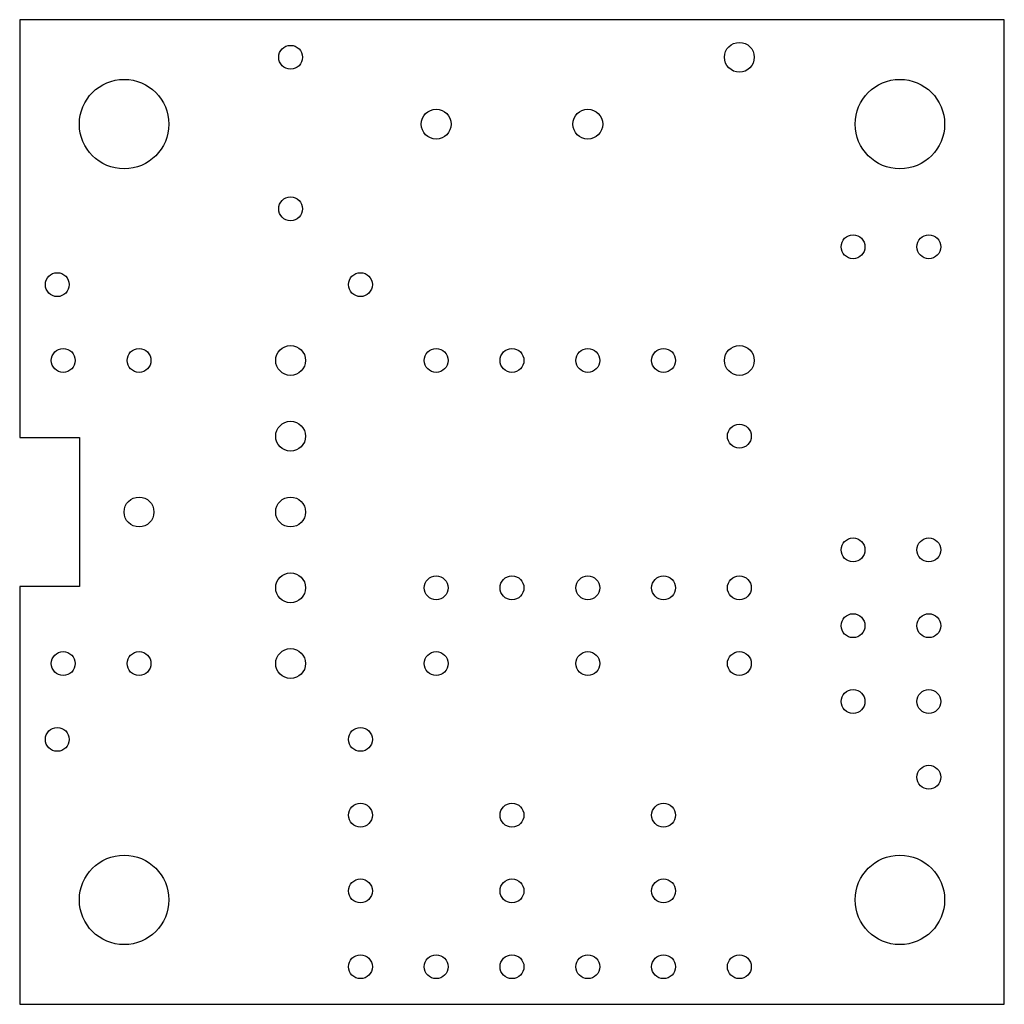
# Model space of a CAD drawing. Extents: x 0 to 117, y 0 to 182.
import ezdxf

# ---------------------------------------------------------------- set-up
doc = ezdxf.new("R2010")
doc.units = 0
doc.layers.get('0').update_dxf_attribs({"linetype": 'CONTINUOUS'})

msp = doc.modelspace()

# ---------------------------------------------------------------- linework, layer by layer
at = {"color": 7, "linetype": 'CONTINUOUS'}
for p, q in [((83.579, 182.069), (83.579, 168.069)), ((116.579, 182.069), (83.579, 182.069)), ((116.579, 149.069), (116.579, 182.069)), ((83.579, 168.069), (85.579, 168.069)), ((85.579, 168.069), (85.579, 163.069)), ((85.579, 163.069), (83.579, 163.069)), ((83.579, 163.069), (83.579, 149.069)), ((83.579, 149.069), (116.579, 149.069))]:
    msp.add_line(p, q, dxfattribs=at)
for centre, radius in [((92.659, 180.809), 0.4), ((107.699, 180.809), 0.5), ((87.079, 178.569), 1.5), ((113.079, 178.569), 1.5), ((97.539, 178.569), 0.5), ((102.619, 178.569), 0.5), ((92.659, 175.729), 0.4), ((111.509, 174.459), 0.4), ((114.049, 174.459), 0.4), ((84.839, 173.189), 0.4), ((94.999, 173.189), 0.4), ((85.039, 170.649), 0.4), ((87.579, 170.649), 0.4), ((92.659, 170.649), 0.5), ((97.539, 170.649), 0.4), ((100.079, 170.649), 0.4), ((102.619, 170.649), 0.4), ((105.159, 170.649), 0.4), ((107.699, 170.649), 0.5), ((92.659, 168.109), 0.5), ((107.699, 168.109), 0.4), ((87.579, 165.569), 0.5), ((92.659, 165.569), 0.5), ((111.509, 164.299), 0.4), ((114.049, 164.299), 0.4), ((92.659, 163.029), 0.5), ((97.539, 163.029), 0.4), ((100.079, 163.029), 0.4), ((102.619, 163.029), 0.4), ((105.159, 163.029), 0.4), ((107.699, 163.029), 0.4), ((111.509, 161.759), 0.4), ((114.049, 161.759), 0.4), ((85.039, 160.489), 0.4), ((87.579, 160.489), 0.4), ((92.659, 160.489), 0.5), ((97.539, 160.489), 0.4), ((102.619, 160.489), 0.4), ((107.699, 160.489), 0.4), ((111.509, 159.219), 0.4), ((114.049, 159.219), 0.4), ((84.839, 157.949), 0.4), ((94.999, 157.949), 0.4), ((114.049, 156.679), 0.4), ((94.999, 155.409), 0.4), ((100.079, 155.409), 0.4), ((105.159, 155.409), 0.4), ((87.079, 152.569), 1.5), ((113.079, 152.569), 1.5), ((94.999, 152.869), 0.4), ((100.079, 152.869), 0.4), ((105.159, 152.869), 0.4), ((94.999, 150.329), 0.4), ((97.539, 150.329), 0.4), ((100.079, 150.329), 0.4), ((102.619, 150.329), 0.4), ((105.159, 150.329), 0.4), ((107.699, 150.329), 0.4)]:
    msp.add_circle(centre, radius, dxfattribs=at)

doc.saveas('drawing.dxf')
